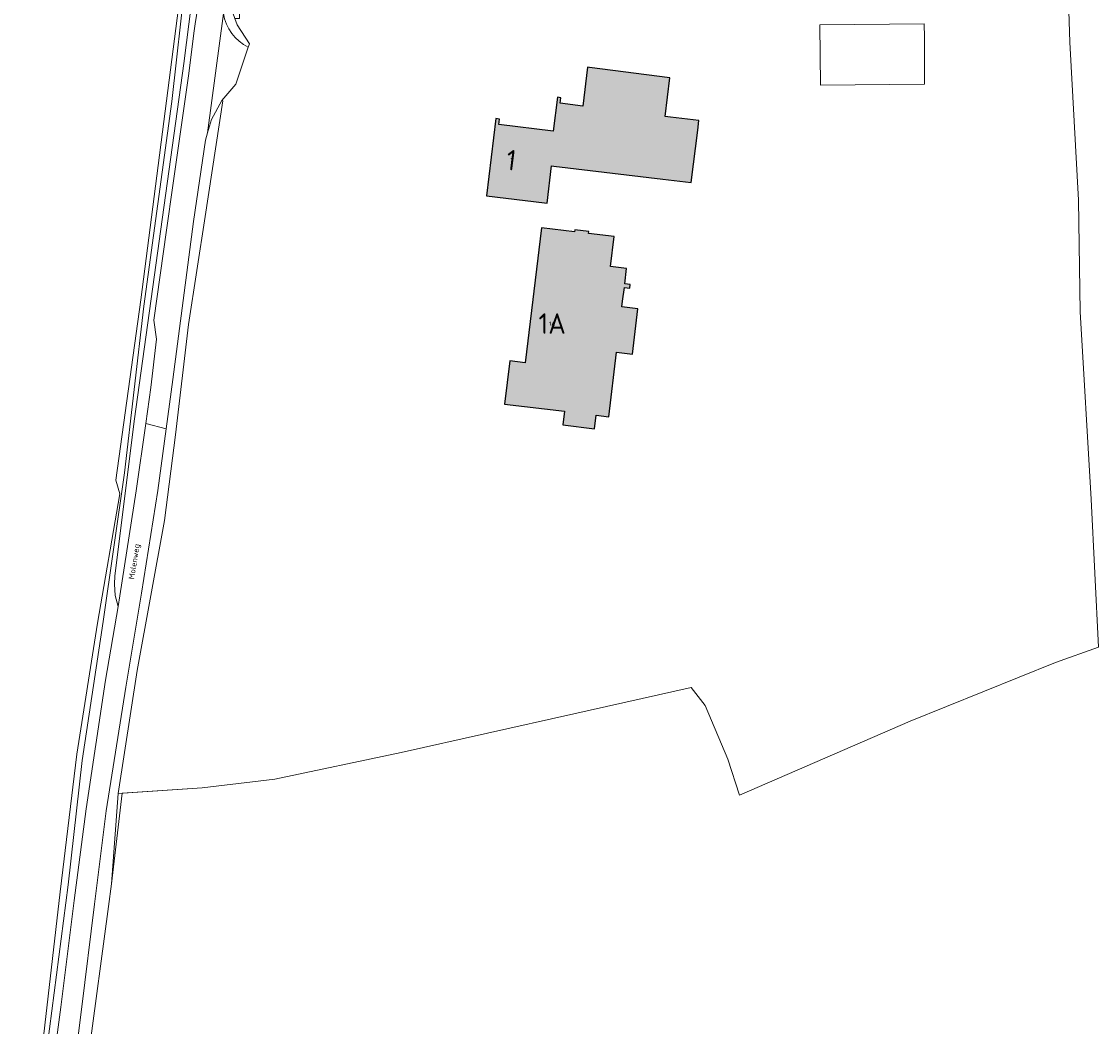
# Model space of a CAD drawing. Header units: metres. Extents: x 191562 to 192551, y 309453 to 310109.
# Tile 30 of 49: x 192388 to 192520, y 309657 to 309780. Entities that reach past the tile are written whole.
import ezdxf
from ezdxf.enums import TextEntityAlignment as Align

# ---------------------------------------------------------------- set-up
doc = ezdxf.new("R2010")
doc.units = ezdxf.units.M
for name, color, linetype, lineweight in [('B-WE-GR-HAAG-G', 253, 'GR-HAAG1', 9), ('B-WE-GW-TALUD_KRUIN-G', 253, 'Continuous', 9), ('B-WE-IE-TERREINAFSCHEIDING_KUNSTMATIG_HEKWERK-G', 253, 'IE-TERREINAFSCHEIDING-KUNSTMATIG', 9), ('B-WE-OG-BEBOUWING-GV', 250, 'Continuous', 25), ('B-WE-OG-BEBOUWING-T18', 1, 'Continuous', 25), ('B-WE-OG-TERREIN_ERF-GV', 253, 'Continuous', 9), ('B-WE-OG-TOPOGRAFIE-T18', 2, 'Continuous', 35), ('B-WE-OG-WEG-GV', 253, 'Continuous', 9), ('B-WE-VH-GESLOTENVERHARDING_ASFALT-GV', 253, 'Continuous', 9), ('X-XX-AL-T25_1000', 1, 'Continuous', 25)]:
    doc.layers.add(name, color=color, linetype=linetype, lineweight=lineweight)
doc.layers.add('B-WE-OG-BEBOUWING-V', color=7, linetype='Continuous', lineweight=5, true_color=0xfff3f2)
doc.styles.add('NLCS-ISO-M200-T18', font='NLCS-ISO.ttf', dxfattribs={"height": 0.36})
doc.linetypes.add('GR-HAAG1', pattern='A,6,[176,NLCS.SHX,S=0.125,R=0,X=0,Y=0],-2', length=8)
doc.linetypes.add('IE-TERREINAFSCHEIDING-KUNSTMATIG', pattern='A,4,[82,NLCS.SHX,S=0.75,R=90,X=0,Y=0],4,-2', length=10)

msp = doc.modelspace()

# ---------------------------------------------------------------- hatches: boundary and pattern name
at = {"layer": 'B-WE-OG-BEBOUWING-V'}
for points in [[(192452.133, 309757.542), (192452.435, 309757.508), (192452.989, 309762.084), (192453.267, 309762.051), (192466.595, 309760.464), (192470.07, 309760.05), (192470.857, 309766.426), (192471.003, 309767.612), (192467.53, 309768.041), (192466.866, 309768.123), (192467.465, 309772.866), (192457.643, 309774.108), (192457.396, 309774.139), (192456.797, 309769.387), (192454.019, 309769.736), (192454.103, 309770.411), (192453.697, 309770.462), (192453.178, 309766.314), (192446.54, 309767.145), (192446.623, 309767.81), (192446.186, 309767.864), (192445.014, 309758.411)], [(192451.762, 309754.502), (192449.749, 309738.007), (192447.893, 309738.234), (192447.248, 309732.953), (192454.584, 309732.058), (192454.38, 309730.391), (192458.251, 309729.919), (192458.453, 309731.576), (192459.972, 309731.392), (192460.932, 309739.294), (192462.868, 309739.06), (192463.536, 309744.592), (192461.591, 309744.826), (192461.679, 309745.53), (192461.887, 309747.206), (192462.551, 309747.121), (192462.607, 309747.564), (192461.938, 309747.657), (192462.168, 309749.512), (192460.211, 309749.755), (192460.645, 309753.452), (192457.508, 309753.825), (192457.529, 309754.04), (192455.825, 309754.242), (192455.799, 309754.014)]]:
    msp.add_hatch(color=256, dxfattribs=at).paths.add_polyline_path(points)

# ---------------------------------------------------------------- linework, layer by layer
at = {"layer": 'B-WE-GR-HAAG-G'}
for points in [[(192406.542, 309769.964), (192408.204, 309784.897)], [(192412.8, 309770.035), (192410.608, 309755.883), (192408.584, 309742.684), (192406.977, 309729.189), (192405.667, 309718.699), (192402.314, 309700.371), (192399.971, 309685.33), (192399.17, 309674.273), (192398.819, 309671.484), (192396.379, 309653.56), (192394.103, 309632.08)], [(192403.11, 309744.901), (192406.542, 309769.964)], [(192399.971, 309685.33), (192410.261, 309686.003), (192419.134, 309687.06), (192434.581, 309690.311), (192455.695, 309695.048), (192470.05, 309698.285), (192471.774, 309696.093), (192474.523, 309689.497), (192475.978, 309685.127), (192496.846, 309694.158), (192514.605, 309701.351), (192519.865, 309703.232), (192518.975, 309721.322), (192517.629, 309744.234), (192517.416, 309757.885)], [(192400.744, 309724.551), (192403.11, 309744.901)], [(192398.168, 309706.36), (192400.744, 309724.551)], [(192395.6, 309689.369), (192398.168, 309706.36)], [(192393.879, 309674.127), (192389.856, 309643.31), (192388.789, 309634.038)]]:
    msp.add_lwpolyline(points, dxfattribs=at)
at = {"layer": 'B-WE-GW-TALUD_KRUIN-G'}
msp.add_lwpolyline([(192409.69, 309868.603), (192409.687, 309860.906), (192409.978, 309842.812), (192410.226, 309835.326), (192410.527, 309826.263), (192410.41, 309799.902), (192410.157, 309791.639), (192408.031, 309774.591), (192401.986, 309731.132), (192399.568, 309711.931), (192399.546, 309710.914), (192399.605, 309709.514)], dxfattribs=at)
at = {"layer": 'B-WE-IE-TERREINAFSCHEIDING_KUNSTMATIG_HEKWERK-G'}
msp.add_lwpolyline([(192395.6, 309689.369), (192393.879, 309674.127)], dxfattribs=at)
at = {"layer": 'B-WE-OG-BEBOUWING-GV'}
for points in [[(192452.133, 309757.542), (192452.435, 309757.508), (192452.989, 309762.084), (192453.267, 309762.051), (192466.595, 309760.464), (192470.07, 309760.05), (192470.857, 309766.426), (192471.003, 309767.612), (192467.53, 309768.041), (192466.866, 309768.123), (192467.465, 309772.866), (192457.643, 309774.108), (192457.396, 309774.139), (192456.797, 309769.387), (192454.019, 309769.736), (192454.103, 309770.411), (192453.697, 309770.462), (192453.178, 309766.314), (192446.54, 309767.145), (192446.623, 309767.81), (192446.186, 309767.864), (192445.014, 309758.411)], [(192451.762, 309754.502), (192449.749, 309738.007), (192447.893, 309738.234), (192447.248, 309732.953), (192454.584, 309732.058), (192454.38, 309730.391), (192458.251, 309729.919), (192458.453, 309731.576), (192459.972, 309731.392), (192460.932, 309739.294), (192462.868, 309739.06), (192463.536, 309744.592), (192461.591, 309744.826), (192461.679, 309745.53), (192461.887, 309747.206), (192462.551, 309747.121), (192462.607, 309747.564), (192461.938, 309747.657), (192462.168, 309749.512), (192460.211, 309749.755), (192460.645, 309753.452), (192457.508, 309753.825), (192457.529, 309754.04), (192455.825, 309754.242), (192455.799, 309754.014)]]:
    msp.add_lwpolyline(points, close=True, dxfattribs=at)
at = {"layer": 'B-WE-OG-TERREIN_ERF-GV'}
for points in [[(192517.416, 309757.885), (192516.353, 309777.223), (192516.202, 309782.284), (192516.202, 309783.247), (192511.746, 309783.247), (192455.359, 309782.434), (192414.773, 309781.271), (192414.829, 309780.124), (192414.251, 309780.105)], [(192412.662, 309770.074), (192412.8, 309770.035)], [(192400.478, 309685.363), (192410.261, 309686.003)]]:
    msp.add_lwpolyline(points, dxfattribs=at)
for points in [[(192498.574, 309777.792), (192498.61, 309772.073), (192485.853, 309771.953), (192485.807, 309779.343), (192498.563, 309779.462)], [(192452.133, 309757.542), (192445.014, 309758.411), (192446.186, 309767.864), (192446.623, 309767.81), (192446.54, 309767.145), (192453.178, 309766.314), (192453.697, 309770.462), (192454.103, 309770.411), (192454.019, 309769.736), (192456.797, 309769.387), (192457.396, 309774.139), (192457.643, 309774.108), (192467.465, 309772.866), (192466.866, 309768.123), (192467.53, 309768.041), (192471.003, 309767.612), (192470.857, 309766.426), (192470.07, 309760.05), (192466.595, 309760.464), (192453.267, 309762.051), (192452.989, 309762.084), (192452.435, 309757.508)], [(192451.762, 309754.502), (192455.799, 309754.014), (192455.825, 309754.242), (192457.529, 309754.04), (192457.508, 309753.825), (192460.645, 309753.452), (192460.211, 309749.755), (192462.168, 309749.512), (192461.938, 309747.657), (192462.607, 309747.564), (192462.551, 309747.121), (192461.887, 309747.206), (192461.679, 309745.53), (192461.591, 309744.826), (192463.536, 309744.592), (192462.868, 309739.06), (192460.932, 309739.294), (192459.972, 309731.392), (192458.453, 309731.576), (192458.251, 309729.919), (192454.38, 309730.391), (192454.584, 309732.058), (192447.248, 309732.953), (192447.893, 309738.234), (192449.749, 309738.007)]]:
    msp.add_lwpolyline(points, close=True, dxfattribs=at)
at = {"layer": 'B-WE-OG-WEG-GV'}
for points in [[(192403.354, 309730.577), (192403.971, 309734.958), (192404.675, 309740.883), (192404.337, 309743.205), (192405.897, 309754.203), (192406.679, 309759.689), (192407.57, 309765.939), (192408.59, 309773.1), (192409.293, 309778.613), (192409.418, 309779.434), (192409.847, 309782.263), (192410.345, 309785.678), (192410.906, 309789.534), (192411.306, 309793.17), (192411.794, 309797.622), (192411.925, 309799.872)], [(192415.892, 309776.605), (192416.028, 309777.003), (192414.536, 309779.327), (192414.251, 309780.105), (192413.588, 309781.921), (192413.229, 309784.659), (192413.122, 309783.517), (192412.857, 309780.698)], [(192407.539, 309782.695), (192402.75, 309745.695), (192399.682, 309723.638), (192400.197, 309721.959), (192397.446, 309706.156), (192394.925, 309690.143), (192392.876, 309673.288), (192390.493, 309652.378), (192388.166, 309633.96), (192388.787, 309633.408), (192388.747, 309622.701), (192388.742, 309621.403)], [(192399.963, 309708.195), (192399.605, 309709.514)], [(192399.17, 309674.273), (192400.478, 309685.363), (192399.971, 309685.33)]]:
    msp.add_lwpolyline(points, dxfattribs=at)
msp.add_lwpolyline([(192412.857, 309780.698, 0.2421398), (192415.892, 309776.605)], format="xyb", dxfattribs=at)
at = {"layer": 'B-WE-VH-GESLOTENVERHARDING_ASFALT-GV'}
for points in [[(192412.857, 309780.698), (192410.915, 309766.115), (192411.41, 309767.76), (192412.662, 309770.074)], [(192412.662, 309770.074), (192414.355, 309772.088), (192415.892, 309776.605)], [(192405.847, 309729.917), (192406.651, 309735.952), (192409.185, 309755.27), (192410.652, 309765.241), (192410.915, 309766.115)]]:
    msp.add_lwpolyline(points, dxfattribs=at)
msp.add_lwpolyline([(192405.847, 309729.917), (192403.354, 309730.577), (192402.196, 309722.353), (192400.18, 309709.481), (192399.963, 309708.195), (192398.44, 309699.189), (192396.067, 309683.436), (192394.592, 309672.245), (192392.958, 309659.194), (192391.405, 309647.581), (192390.371, 309638.484), (192389.9, 309630.954), (192392.69, 309630.994), (192393.147, 309638.459), (192394.073, 309647.547), (192395.486, 309658.909), (192397.101, 309671.795), (192398.509, 309683.205), (192400.903, 309698.312), (192402.833, 309709.816), (192404.84, 309722.356)], close=True, dxfattribs=at)

# ---------------------------------------------------------------- texts
at = {"layer": 'B-WE-OG-BEBOUWING-T18', "style": 'NLCS-ISO-M200-T18'}
msp.add_text('1', height=0.5, rotation=352.7, dxfattribs=at).set_placement((192448.057, 309762.789), align=Align.MIDDLE)
msp.add_text('1A', height=0.5, dxfattribs=at).set_placement((192453.057, 309742.789), align=Align.MIDDLE)
at = {"layer": 'B-WE-OG-TOPOGRAFIE-T18', "style": 'NLCS-ISO-M200-T18'}
msp.add_text('Molenweg', height=0.7, rotation=80.9, dxfattribs=at).set_placement((192402.04, 309713.664), align=Align.MIDDLE)
at = {"layer": 'X-XX-AL-T25_1000', "style": 'NLCS-ISO-M200-T18'}
msp.add_text('1', height=2.5, rotation=352.7, dxfattribs=at).set_placement((192448.057, 309762.789), align=Align.MIDDLE)
msp.add_text('1A', height=2.5, dxfattribs=at).set_placement((192453.057, 309742.789), align=Align.MIDDLE)

doc.saveas('drawing.dxf')
